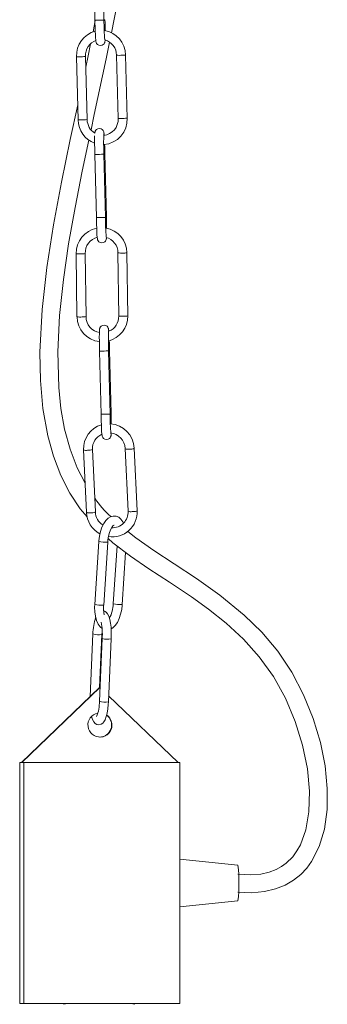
# Model space of a CAD drawing. Header units: millimetres. Extents: x -221 to 581, y -1633 to 212.
# Tile 2 of 6: x -67 to 35, y -1237 to -910. Entities that reach past the tile are written whole.
import ezdxf

# ---------------------------------------------------------------- set-up
doc = ezdxf.new("R2010")
doc.units = ezdxf.units.MM

msp = doc.modelspace()

# ---------------------------------------------------------------- linework, layer by layer
at = {"color": 7, "linetype": 'Continuous', "lineweight": 15}
for p, q in [((-42.61, -889.31), (-42.11, -910.33)), ((-39.11, -910.33), (-39.61, -889.24)), ((-41.99, -910.39), (-42.73, -914.11)), ((-48.24, -922.39), (-47.69, -943.38)), ((-44.69, -943.3), (-45.24, -922.31)), ((-34.93, -921.91), (-34.38, -942.94)), ((-31.37, -942.94), (-31.93, -921.83)), ((-42.14, -954.84), (-41.64, -975.87)), ((-38.64, -975.87), (-39.14, -954.77)), ((-38.3, -975.63), (-38.8, -954.64)), ((-48.34, -987.85), (-48.08, -1008.81)), ((-45.08, -1008.77), (-45.34, -987.81)), ((-34.47, -987.56), (-34.21, -1008.62)), ((-31.21, -1008.62), (-31.47, -987.52)), ((-40.58, -1020.2), (-40.08, -1041.22)), ((-37.08, -1041.22), (-37.58, -1020.13)), ((-36.74, -1040.99), (-37.24, -1020)), ((-45.9, -1053.01), (-44.95, -1073.78)), ((-41.96, -1073.64), (-42.9, -1052.88)), ((-32.01, -1052.62), (-31.06, -1073.39)), ((-28.07, -1073.26), (-29.01, -1052.49)), ((-40.83, -1083.47), (-42.19, -1104.4)), ((-39.2, -1104.6), (-37.83, -1083.67)), ((-34.75, -1084.94), (-36.01, -1104.2)), ((-33.02, -1104.45), (-31.89, -1087.13)), ((-42.79, -1114.2), (-43.73, -1135)), ((-40.59, -1131.98), (-39.79, -1114.34)), ((-39.69, -1115.69), (-40.64, -1136.57)), ((-37.64, -1136.7), (-36.69, -1115.83)), ((-40.56, -1131.95), (-66.54, -1156.95)), ((-40.43, -1131.95), (-66.41, -1156.95)), ((-40.56, -1131.95), (-40.43, -1131.95)), ((-40.43, -1131.96), (-40.43, -1131.95)), ((-14.46, -1156.95), (-37.55, -1134.73)), ((-67.14, -1156.95), (-67.14, -1236.95)), ((-67.14, -1156.95), (-13.85, -1156.95)), ((-65.8, -1156.95), (-65.8, -1236.95)), ((-13.85, -1156.95), (-13.85, -1236.95)), ((5.46, -1191.06), (-13.85, -1189.02)), ((-13.85, -1204.88), (5.46, -1202.85)), ((-67.14, -1236.95), (-13.85, -1236.95))]:
    msp.add_line(p, q, dxfattribs=at)
at = {"color": 7, "linetype": 'Continuous', "lineweight": 15, "flags": 128}
for points in [[(-36.64, -914.41), (-34.75, -904.85), (-31.95, -888.67), (-29.64, -872.62), (-27.91, -856.72), (-26.84, -840.87), (-26.54, -825.05), (-27.16, -809.3), (-28.74, -794.3), (-31.41, -779.44), (-35.32, -764.73), (-39.63, -752.14)], [(-42.11, -910.3), (-42.09, -911.08), (-42.05, -912.54), (-42, -913.89), (-41.95, -915.09), (-41.9, -916.07), (-41.85, -916.81), (-41.78, -917.36), (-41.74, -917.57), (-41.67, -917.75), (-41.54, -918.01), (-41.26, -918.33), (-40.84, -918.59), (-40.3, -918.7), (-39.73, -918.59), (-39.34, -918.37), (-39.08, -918.1), (-38.92, -917.84), (-38.83, -917.64), (-38.79, -917.49), (-38.77, -917.35), (-38.74, -917.13), (-38.73, -916.83)], [(-43.53, -918.08), (-44.32, -922.06), (-45.14, -925.9)], [(-43.4, -946.73), (-42.31, -941.59), (-38.36, -923.1), (-37.26, -917.53)], [(-47.82, -938.39), (-50.3, -949.93), (-53.23, -964.1), (-55.9, -978.3), (-58.11, -992.39), (-59.7, -1006.42), (-60.43, -1020.6), (-60.26, -1029.98), (-59.43, -1039.28), (-57.77, -1048.41), (-55.9, -1055.09), (-53.42, -1061.51), (-50.44, -1067.36), (-47, -1072.62), (-44.7, -1075.33)], [(-39.03, -948.55), (-39.06, -948.13), (-39.13, -947.58), (-39.17, -947.37), (-39.24, -947.19), (-39.37, -946.93), (-39.65, -946.61), (-40.07, -946.35), (-40.61, -946.24), (-41.18, -946.35), (-41.57, -946.57), (-41.83, -946.84), (-41.99, -947.1), (-42.08, -947.31), (-42.11, -947.45), (-42.14, -947.59), (-42.16, -947.8)], [(-45.39, -1064.13), (-48.01, -1059.02), (-50.39, -1052.75), (-52.18, -1046.13), (-53.41, -1039.3), (-54.15, -1032.31), (-54.47, -1020.4), (-53.88, -1008.39), (-52.61, -996.46), (-50.86, -984.55), (-48.72, -972.52), (-46.32, -960.45), (-44.12, -950.11)], [(-41.64, -975.84), (-41.62, -976.62), (-41.58, -978.07), (-41.53, -979.43), (-41.48, -980.62), (-41.43, -981.61), (-41.38, -982.35), (-41.31, -982.89), (-41.27, -983.1), (-41.2, -983.29), (-41.07, -983.55), (-40.79, -983.87), (-40.37, -984.12), (-39.83, -984.23), (-39.26, -984.13), (-38.87, -983.91), (-38.61, -983.64), (-38.45, -983.38), (-38.36, -983.17), (-38.32, -983.02), (-38.3, -982.88), (-38.27, -982.66), (-38.27, -982.48)], [(-37.49, -1013.62), (-37.5, -1013.48), (-37.57, -1012.94), (-37.61, -1012.73), (-37.68, -1012.54), (-37.81, -1012.28), (-38.09, -1011.96), (-38.51, -1011.71), (-39.05, -1011.6), (-39.62, -1011.7), (-40.01, -1011.93), (-40.27, -1012.19), (-40.43, -1012.46), (-40.52, -1012.66), (-40.56, -1012.81), (-40.58, -1012.95), (-40.61, -1013.17), (-40.63, -1013.71), (-40.64, -1014.48), (-40.65, -1015.54), (-40.64, -1016.78), (-40.62, -1018.17), (-40.59, -1019.64), (-40.58, -1020.2)], [(-40.08, -1041.19), (-40.06, -1041.97), (-40.02, -1043.43), (-39.97, -1044.78), (-39.92, -1045.98), (-39.87, -1046.96), (-39.82, -1047.71), (-39.75, -1048.25), (-39.71, -1048.46), (-39.64, -1048.65), (-39.51, -1048.9), (-39.23, -1049.22), (-38.81, -1049.48), (-38.27, -1049.59), (-37.7, -1049.49), (-37.31, -1049.26), (-37.05, -1048.99), (-36.89, -1048.73), (-36.8, -1048.53), (-36.77, -1048.38), (-36.74, -1048.24), (-36.72, -1048.02), (-36.69, -1047.48), (-36.69, -1047.42)], [(-32.6, -1077.37), (-32.79, -1076.95), (-33.45, -1076.05), (-34.2, -1075.43), (-35.04, -1075.08), (-36.02, -1075.01), (-36.92, -1075.24), (-37.73, -1075.72), (-38.48, -1076.45), (-39.19, -1077.47), (-39.81, -1078.76), (-40.29, -1080.2), (-40.63, -1081.75), (-40.81, -1083.27), (-40.83, -1083.47)], [(-37.83, -1083.67), (-37.77, -1082.97), (-37.55, -1081.65), (-37.23, -1080.44), (-36.83, -1079.42), (-36.4, -1078.65), (-36.01, -1078.19), (-35.77, -1078.01), (-35.73, -1077.99), (-35.76, -1077.99)], [(-37.69, -1082.47), (-36.12, -1083.9), (-30.28, -1088.36), (-24.15, -1092.56), (-17.35, -1097.01), (-10.01, -1101.9), (-4.28, -1106), (1.54, -1110.61), (7.27, -1115.88), (12.56, -1121.76), (17.24, -1128.28), (21.24, -1135.51), (24.49, -1143.23), (26.95, -1151.14), (28.55, -1158.98), (29.26, -1166.46), (29.08, -1173.29), (28.05, -1179.25), (26.25, -1184.22), (25.09, -1186.3), (23.67, -1188.24), (21.49, -1190.4), (20, -1191.48), (18.16, -1192.48), (15.9, -1193.33), (13.11, -1193.95), (9.68, -1194.21), (5.46, -1193.95)], [(5.46, -1199.95), (10.11, -1200.16), (14.26, -1199.8), (17.96, -1198.93), (21.2, -1197.63), (23.99, -1195.97), (26.36, -1194.06), (28.33, -1191.96), (29.96, -1189.74), (32.52, -1184.76), (34.23, -1179.01), (35.12, -1172.57), (35.19, -1165.55), (34.44, -1158.04), (32.87, -1150.23), (30.49, -1142.28), (27.32, -1134.42), (23.37, -1126.89), (18.7, -1119.94), (13.37, -1113.63), (7.5, -1107.9), (-0.53, -1101.35), (-8.37, -1095.81), (-15.76, -1090.93), (-22.52, -1086.47), (-28.52, -1082.26), (-31.2, -1080.12)], [(-42.19, -1104.4), (-42.23, -1105.25), (-42.18, -1106.82), (-41.97, -1108.32), (-41.6, -1109.7), (-41.05, -1110.92), (-40.39, -1111.82), (-39.74, -1112.36)], [(-36.72, -1112.52), (-36.11, -1112.16), (-35.36, -1111.42), (-34.65, -1110.4), (-34.03, -1109.11), (-33.55, -1107.67), (-33.21, -1106.12), (-33.03, -1104.6), (-33.02, -1104.4)], [(-36.69, -1115.83), (-36.67, -1115.01), (-36.67, -1113.47), (-36.75, -1111.98), (-36.91, -1110.6), (-37.14, -1109.37), (-37.47, -1108.3), (-37.91, -1107.47), (-38.34, -1106.99), (-38.93, -1106.64), (-39.18, -1106.6)], [(-39.79, -1114.34), (-39.75, -1113.61), (-39.7, -1113.08)], [(-43.25, -1141.66), (-42.96, -1142.61), (-42.52, -1143.44), (-42.08, -1143.92), (-41.49, -1144.27), (-40.78, -1144.39), (-40.06, -1144.22), (-39.53, -1143.88), (-39.11, -1143.41), (-38.74, -1142.74), (-38.35, -1141.66), (-38.07, -1140.49), (-37.84, -1139.08), (-37.69, -1137.58), (-37.64, -1136.7)], [(-50.66, -1236.95), (-51.07, -1237.01), (-52.57, -1237.24)], [(-28.81, -1237.24), (-30.31, -1237.01), (-30.72, -1236.95)]]:
    msp.add_lwpolyline(points, dxfattribs=at)
at = {"color": 8, "linetype": 'Continuous', "lineweight": 15, "flags": 128}
for points in [[(-42.11, -910.3), (-42.01, -910.3), (-41.7, -910.3), (-41.22, -910.29), (-40.65, -910.28), (-40.07, -910.27), (-39.58, -910.25), (-39.24, -910.24), (-39.11, -910.23), (-39.12, -910.23)], [(-32.41, -942.89), (-31.9, -942.87), (-31.54, -942.84), (-31.38, -942.82), (-31.4, -942.82)], [(-41.64, -975.84), (-41.54, -975.84), (-41.23, -975.84), (-40.75, -975.83), (-40.18, -975.82), (-39.6, -975.8), (-39.11, -975.79), (-38.77, -975.77), (-38.64, -975.77), (-38.65, -975.77)], [(-34.18, -1008.52), (-34.2, -1008.54), (-34, -1008.57), (-33.62, -1008.59), (-33.09, -1008.6), (-32.5, -1008.59)], [(-40.08, -1041.19), (-39.98, -1041.2), (-39.67, -1041.19), (-39.19, -1041.18), (-38.62, -1041.17), (-38.04, -1041.16), (-37.55, -1041.14), (-37.21, -1041.13), (-37.08, -1041.12), (-37.09, -1041.12)], [(-29.74, -1073.54), (-29.16, -1073.51), (-28.64, -1073.45), (-28.26, -1073.37), (-28.08, -1073.28), (-28.09, -1073.26)], [(-37.83, -1083.67), (-37.84, -1083.67), (-37.99, -1083.69)], [(-39.2, -1104.6), (-39.2, -1104.6), (-39.35, -1104.62)], [(-33.17, -1104.42), (-33.02, -1104.4), (-33.03, -1104.4)]]:
    msp.add_lwpolyline(points, dxfattribs=at)
at = {"color": 8, "linetype": 'Continuous', "lineweight": 15}
for centre, radius, start, end in [((-39.1, -906.89), 3.22, 269.7427, 275.8352), ((-47.33, -906.98), 15.44, 266.6116, 273.9021), ((-46.13, -916.81), 5.58, 268.5468, 279.2173), ((-34.03, -903.88), 18.06, 267.1455, 273.3792), ((-32.83, -916.31), 5.6, 268.5604, 279.1977), ((-46.77, -927.95), 15.45, 266.6147, 273.9002), ((-45.58, -937.78), 5.59, 268.5552, 279.2052), ((-33.46, -925.9), 17.02, 266.969, 273.5206), ((-41.99, -898.16), 56.69, 269.8471, 272.8797), ((-39.11, -951.61), 3.05, 269.8429, 275.8491), ((-38.63, -972.43), 3.22, 269.7427, 275.8352), ((-47.26, -982.12), 5.83, 259.3367, 276.1866), ((-46.36, -983.2), 4.73, 266.7255, 282.4994), ((-33.35, -980.58), 7.07, 260.825, 274.7049), ((-32.5, -982.91), 4.73, 266.7297, 282.4924), ((-47, -1003.09), 5.82, 259.3283, 276.1922), ((-46.1, -1004.15), 4.73, 266.732, 282.4884), ((-32.2, -1004.53), 4.07, 265.7141, 283.6747), ((-40.43, -963.51), 56.69, 269.8471, 272.8797), ((-37.55, -1016.96), 3.05, 269.8429, 275.8491), ((-37.07, -1037.78), 3.22, 269.7427, 275.8352), ((-45, -1050.99), 2.22, 246.0153, 281.0233), ((-44.23, -1050.12), 3.06, 263.5788, 295.8057), ((-31.11, -1050.6), 2.22, 246.052, 281.003), ((-30.25, -1050.25), 2.56, 260.3473, 299.0728), ((-44.05, -1071.75), 2.22, 246.0278, 281.0164), ((-43.29, -1070.91), 3.04, 263.5286, 295.8984), ((-30.18, -1071.63), 1.96, 243.8328, 282.8475), ((-38.42, -1070.63), 13.06, 259.3722, 271.887), ((-39.78, -1091.56), 13.07, 259.3757, 271.8849), ((-33.44, -1089.37), 15.05, 260.2359, 271.0289), ((-41.05, -1109.03), 5.46, 251.4401, 283.3411), ((-37.95, -1110.5), 5.47, 251.4836, 283.3202), ((-38.9, -1131.38), 5.47, 251.4936, 283.3156)]:
    msp.add_arc(centre, radius, start, end, dxfattribs=at)
at = {"color": 7, "linetype": 'Continuous', "lineweight": 15}
for centre, radius, start, end in [((56.03, -909.48), 95.14, 180.4506, 184.4369), ((-259.91, -915.64), 221.21, 0.4834, 1.4349), ((-39.87, -922.01), 8.38, 104.746, 182.6458), ((-40.17, -921.87), 8.24, 0.2787, 81.8555), ((-39.74, -922.07), 5.51, 110.8395, 182.5768), ((-40.17, -921.87), 5.24, 359.5246, 74.9102), ((-39.5, -943.38), 8.19, 180.0062, 250.7168), ((-39.44, -943.32), 5.24, 179.751, 238.7479), ((-39.69, -943.24), 8.33, 273.4232, 2.8923), ((-39.78, -943.2), 5.41, 276.1874, 3.2216), ((118.79, -950.26), 161, 179.4348, 181.6317), ((65.81, -950.89), 105.02, 178.4394, 182.1179), ((-269.7, -959.98), 230.96, 1.3242, 2.0934), ((57.85, -974.97), 96.49, 180.472, 184.3946), ((-258.88, -981.15), 220.65, 0.4571, 1.4341), ((-39.91, -987.68), 8.43, 101.0938, 181.1312), ((-39.78, -987.56), 8.31, 0.2137, 81.3211), ((-40.05, -987.55), 5.29, 103.2332, 182.8141), ((-39.75, -987.54), 5.28, 359.726, 75.4592), ((-39.71, -1008.75), 8.36, 180.3849, 263.6634), ((-39.74, -1008.76), 5.34, 180.0861, 262.1015), ((-39.66, -1008.65), 8.45, 283.8256, 1.0933), ((-39.52, -1008.71), 5.32, 292.4269, 2.0252), ((67.37, -1016.25), 105.02, 178.4394, 182.1179), ((-272.96, -1025.46), 235.79, 1.329, 2.109), ((58.06, -1040.37), 95.14, 180.4506, 184.4369), ((-297.69, -1047.26), 261.02, 0.6293, 1.3765), ((-37.67, -1052.59), 8.23, 106.2119, 182.9021), ((-37.57, -1052.9), 8.57, 2.7285, 86.1026), ((-37.86, -1052.51), 5.06, 112.6098, 184.1112), ((-37.5, -1052.86), 5.49, 2.4807, 84.0987), ((-15.58, -1051.26), 32.01, 213.8508, 228.4357), ((-36.54, -1073.43), 8.43, 182.4008, 242.3863), ((-36.73, -1073.51), 5.23, 181.439, 238.7494), ((-36.3, -1073.68), 8.25, 261.0616, 2.93), ((-36.3, -1073.67), 5.24, 267.32, 3.0911), ((-27.24, -1105.5), 12, 175.7031, 191.1018), ((-46.45, -1103.93), 10.44, 331.4183, 358.4768), ((-23.84, -1114.49), 18.94, 162.1354, 179.1313), ((-60.94, -1114.26), 21.3, 356.1532, 10.8412), ((-52.53, -1137.06), 11.9, 337.2976, 2.3781), ((-40.44, -1144.45), 4, 100.8578, 359.981), ((-40.56, -1144.45), 4, 270.0454, 53.9627), ((-40.44, -1144.45), 4, 359.9899, 55.8992), ((-48, -1196.95), 53.79, 353.7047, 6.2953)]:
    msp.add_arc(centre, radius, start, end, dxfattribs=at)

doc.saveas('drawing.dxf')
